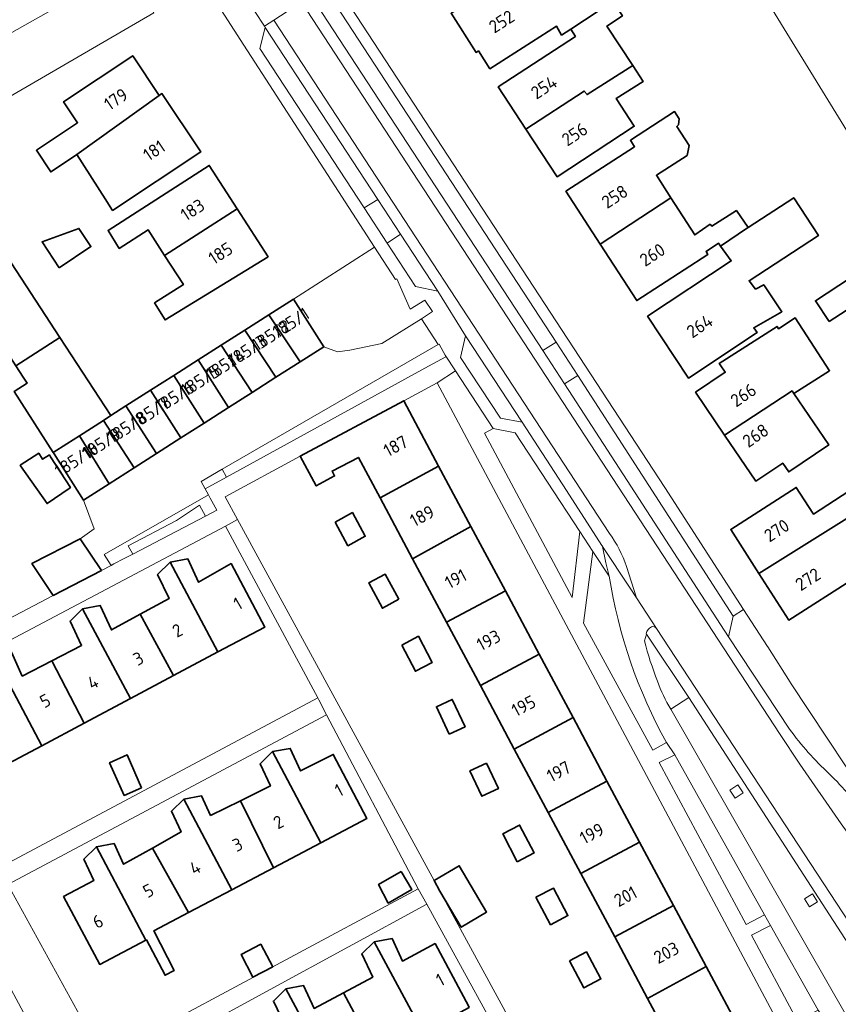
# Model space of a CAD drawing. Extents: x 152761 to 155748, y 459947 to 462743.
# Tile 206 of 256: x 155336 to 155422, y 461535 to 461638. Entities that reach past the tile are written whole.
import ezdxf
from ezdxf.enums import TextEntityAlignment as Align

# ---------------------------------------------------------------- set-up
doc = ezdxf.new("R2010")
doc.units = 0
doc.header["$LTSCALE"] = 0.75
for name, color, linetype, lineweight in [('B-RO-GR-BEPLANTING_CULTUUR_BODEMBEDEKKER-GV', 251, 'CONTINUOUS', 18), ('B-RO-GR-BEPLANTING_CULTUUR_HEESTERS-GV', 251, 'CONTINUOUS', 18), ('B-RO-GR-GRAS-GV', 251, 'CONTINUOUS', 13), ('B-RO-GR-GROENVOORZIENING-GV', 251, 'CONTINUOUS', 18), ('B-RO-GR-HAAG-GV', 251, 'CONTINUOUS', 13), ('B-RO-IE-TERREINAFSCHEIDING_KUNSTMATIG_HEKWERK-G', 251, 'IE-TERREINAFSCHEIDING-KUNSTMATIG', 18), ('B-RO-OG-BEBOUWING-GV', 6, 'CONTINUOUS', 35), ('B-RO-OG-BEBOUWING-T18', 1, 'CONTINUOUS', 18), ('B-RO-OG-TERREIN_CULTUURSCHEIDING-GV', 251, 'CONTINUOUS', 18), ('B-RO-VH-VERHARDING_ASFALT-GV', 251, 'CONTINUOUS', 18), ('B-RO-VH-VERHARDING_BETONSTRAATSTEEN-GV', 251, 'CONTINUOUS', 18), ('B-RO-VH-VERHARDING_GRASBETONSTEEN-GV', 251, 'CONTINUOUS', 18), ('B-RO-VH-VERHARDING_TEGEL-GV', 251, 'CONTINUOUS', 18)]:
    doc.layers.add(name, color=color, linetype=linetype, lineweight=lineweight)
doc.styles.add('NLCS-ISO-M200-T18', font='NLCS-ISO.ttf', dxfattribs={"height": 0.36})
doc.linetypes.add('IE-TERREINAFSCHEIDING-KUNSTMATIG', pattern='A,4,[82,NLCS.SHX,S=0.75,R=90,X=0,Y=0],4,-2', length=10)

msp = doc.modelspace()

# ---------------------------------------------------------------- linework, layer by layer
at = {"layer": 'B-RO-GR-BEPLANTING_CULTUUR_BODEMBEDEKKER-GV', "flags": 128}
msp.add_lwpolyline([(155395.015, 461584.41), (155388.235, 461594.803), (155385.917, 461595.235), (155385.026, 461594.758), (155394.228, 461577.49)], close=True, dxfattribs=at)
at = {"layer": 'B-RO-GR-BEPLANTING_CULTUUR_HEESTERS-GV', "flags": 128}
for points in [[(155347.542, 461643.759), (155348.531, 461644.325), (155350.594, 461645.523), (155352.021, 461647.537), (155351.714, 461647.739), (155350.724, 461649.294), (155329.817, 461637.092), (155331.169, 461634.516)], [(155368.122, 461603.833), (155369.562, 461603.292), (155370.856, 461603.466), (155374.234, 461604.169), (155378.389, 461606.766), (155379.557, 461607.527), (155378.735, 461608.737), (155377.204, 461607.792), (155375.815, 461610.971), (155375.676, 461610.906), (155373.465, 461614.287), (155364.928, 461608.837)], [(155414.436, 461544.123), (155405.001, 461560.941), (155403.362, 461560.144), (155412.502, 461543.122)], [(155420.062, 461534.126), (155415.068, 461543.023), (155413.076, 461541.986), (155417.849, 461533.022)]]:
    msp.add_lwpolyline(points, close=True, dxfattribs=at)
msp.add_lwpolyline([(155398.122, 461579.71), (155396.379, 461582.307), (155395.409, 461574.78), (155402.683, 461561.425), (155404.142, 461562.233)], dxfattribs=at)
at = {"layer": 'B-RO-GR-BEPLANTING_CULTUUR_HEESTERS-GV'}
msp.add_lwpolyline([(155404.142, 461562.233, -0.08833), (155398.122, 461579.71)], format="xyb", dxfattribs=at)
at = {"layer": 'B-RO-GR-GRAS-GV', "flags": 128}
msp.add_lwpolyline([(155410.663, 461646.757), (155432.598, 461611.049)], dxfattribs=at)
at = {"layer": 'B-RO-GR-GROENVOORZIENING-GV', "flags": 128}
for points in [[(155357.91, 461590.13), (155379.119, 461601.781), (155380.964, 461602.794), (155380.882, 461602.947), (155380.257, 461604.117), (155380.156, 461604.059), (155357.457, 461590.955)], [(155357.91, 461590.13), (155357.457, 461590.955), (155355.231, 461589.67), (155355.675, 461588.902)], [(155346.08, 461581.012), (155347.164, 461581.578), (155348.05, 461582.041), (155347.587, 461582.927), (155352.651, 461585.573), (155355.08, 461587.19), (155355.701, 461586.038), (155356.885, 461586.657), (155356.197, 461587.933), (155356.005, 461588.29), (155345.037, 461582.002), (155345.777, 461580.854)], [(155348.05, 461582.041), (155355.701, 461586.038), (155355.08, 461587.19), (155352.651, 461585.573), (155347.587, 461582.927)], [(155412.173, 461556.94), (155411.63, 461557.78), (155410.79, 461557.237), (155411.334, 461556.397)], [(155419.999, 461545.512), (155419.456, 461546.352), (155418.616, 461545.809), (155419.16, 461544.969)]]:
    msp.add_lwpolyline(points, close=True, dxfattribs=at)
at = {"layer": 'B-RO-GR-HAAG-GV', "flags": 128}
for points in [[(155380.882, 461602.947), (155380.257, 461604.117), (155380.156, 461604.059), (155357.457, 461590.955), (155357.91, 461590.13), (155379.119, 461601.781), (155380.964, 461602.794)], [(155355.675, 461588.902), (155357.91, 461590.13), (155357.457, 461590.955), (155355.231, 461589.67)], [(155347.164, 461581.578), (155348.05, 461582.041), (155347.587, 461582.927), (155352.651, 461585.573), (155355.08, 461587.19), (155355.701, 461586.038), (155356.885, 461586.657), (155356.197, 461587.933), (155356.005, 461588.29), (155345.037, 461582.002), (155345.777, 461580.854), (155346.08, 461581.012)], [(155355.701, 461586.038), (155355.08, 461587.19), (155352.651, 461585.573), (155347.587, 461582.927), (155348.05, 461582.041)]]:
    msp.add_lwpolyline(points, close=True, dxfattribs=at)
at = {"layer": 'B-RO-IE-TERREINAFSCHEIDING_KUNSTMATIG_HEKWERK-G', "flags": 128}
msp.add_lwpolyline([(155410.663, 461646.757), (155432.598, 461611.049), (155441.229, 461597.15)], dxfattribs=at)
at = {"layer": 'B-RO-OG-BEBOUWING-GV', "flags": 128}
for points in [[(155394.065, 461637.221), (155398.503, 461640.132), (155400.209, 461641.251), (155398.726, 461643.989), (155394.358, 461641.228), (155391.833, 461645.11), (155389.107, 461643.766), (155381.493, 461638.888), (155384.133, 461634.772), (155384.374, 461634.926), (155385.574, 461633.055), (155392.566, 461637.539), (155393.102, 461636.589)], [(155400.578, 461633.398), (155397.869, 461637.541), (155399.499, 461638.607), (155398.503, 461640.132), (155394.065, 461637.221), (155394.569, 461636.45), (155386.453, 461631.145), (155389.344, 461626.722), (155395.483, 461630.706), (155395.779, 461630.347)], [(155342.183, 461624.03), (155350.83, 461630.255), (155348.056, 461634.419), (155340.792, 461629.583), (155342.261, 461627.377), (155337.935, 461624.495), (155339.441, 461622.217), (155339.613, 461622.328)], [(155389.344, 461626.722), (155392.629, 461621.698), (155400.744, 461627.005), (155398.841, 461629.916), (155401.663, 461631.707), (155400.578, 461633.398), (155395.779, 461630.347), (155395.483, 461630.706)], [(155350.83, 461630.255), (155342.183, 461624.03), (155345.154, 461619.388), (155345.941, 461618.158), (155355.199, 461624.321), (155351.118, 461630.45)], [(155397.16, 461614.622), (155404.6, 461619.482), (155403.068, 461621.87), (155406.311, 461623.951), (155406.528, 461625.005), (155405.204, 461626.978), (155405.393, 461627.167), (155405.474, 461627.789), (155404.988, 461628.545), (155400.333, 461625.533), (155400.776, 461624.85), (155393.562, 461620.183)], [(155359.042, 461618.316), (155356.092, 461622.903), (155345.468, 461616.069), (155346.639, 461614.178), (155349.67, 461616.135), (155351.406, 461613.436)], [(155397.16, 461614.622), (155400.998, 461608.692), (155408.485, 461613.537), (155408.281, 461613.853), (155409.581, 461614.735), (155409.805, 461614.422), (155412.655, 461616.333), (155412.694, 461616.359), (155411.472, 461618.139), (155408.877, 461616.518), (155408.715, 461616.707), (155407.094, 461615.599), (155404.6, 461619.482)], [(155409.805, 461614.422), (155410.927, 461612.852), (155402.142, 461607.039), (155406.435, 461600.549), (155413.641, 461605.317), (155413.298, 461605.836), (155416.251, 461607.521), (155414.347, 461610.359), (155413.482, 461609.894), (155412.81, 461610.774), (155420.084, 461615.523), (155417.493, 461619.49), (155412.694, 461616.359), (155412.655, 461616.333)], [(155351.406, 461613.436), (155353.381, 461610.365), (155350.344, 461608.447), (155351.458, 461606.648), (155362.275, 461613.289), (155359.042, 461618.316)], [(155340.343, 461612.138), (155343.67, 461614.358), (155342.395, 461616.269), (155338.526, 461614.861)], [(155329.939, 461611.116), (155331.673, 461608.623), (155330.644, 461607.847), (155333.074, 461604.093), (155333.922, 461604.663), (155335.763, 461601.844), (155340.399, 461604.826), (155334.306, 461614.172), (155331.864, 461612.554), (155329.863, 461611.226)], [(155421.211, 461606.482), (155424.894, 461608.878), (155423.464, 461611.075), (155419.782, 461608.678)], [(155362.349, 461607.191), (155365.655, 461602.259), (155368.122, 461603.833), (155364.928, 461608.837)], [(155362.349, 461607.191), (155359.816, 461605.574), (155363.102, 461600.629), (155365.655, 461602.259)], [(155410.222, 461594.559), (155417.326, 461599.19), (155417.507, 461598.923), (155421.261, 461601.321), (155417.64, 461606.889), (155415.883, 461605.727), (155415.748, 461605.97), (155409.67, 461602.087), (155409.763, 461601.949), (155410.298, 461601.158), (155407.181, 461599.047)], [(155363.102, 461600.629), (155359.816, 461605.574), (155357.353, 461604.002), (155360.618, 461599.043)], [(155339.686, 461592.725), (155341.121, 461593.641), (155342.447, 461594.487), (155344.977, 461596.102), (155345.761, 461596.602), (155340.399, 461604.826), (155335.763, 461601.844), (155336.541, 461600.653), (155336.963, 461600.007), (155335.598, 461599.131)], [(155357.353, 461604.002), (155354.926, 461602.452), (155358.114, 461597.445), (155360.618, 461599.043)], [(155355.552, 461595.81), (155358.114, 461597.445), (155354.926, 461602.452), (155352.365, 461600.818)], [(155355.552, 461595.81), (155352.365, 461600.818), (155349.924, 461599.259), (155353.108, 461594.249)], [(155353.108, 461594.249), (155349.924, 461599.259), (155347.347, 461597.614), (155350.558, 461592.622)], [(155410.222, 461594.559), (155413.52, 461589.693), (155416.351, 461591.611), (155416.982, 461590.68), (155421.169, 461593.518), (155417.507, 461598.923), (155417.326, 461599.19)], [(155345.761, 461596.602), (155344.977, 461596.102), (155348.193, 461591.112), (155350.558, 461592.622), (155347.347, 461597.614)], [(155374.035, 461587.966), (155380.195, 461591.286), (155376.525, 461598.155), (155365.657, 461592.348), (155367.333, 461589.214), (155369.268, 461590.268), (155368.995, 461590.773), (155371.768, 461592.209)], [(155342.447, 461594.487), (155345.571, 461589.439), (155348.193, 461591.112), (155344.977, 461596.102)], [(155342.447, 461594.487), (155341.121, 461593.641), (155339.686, 461592.725), (155339.786, 461592.569), (155342.88, 461587.721), (155345.571, 461589.439)], [(155341.375, 461588.937), (155341.512, 461589.03), (155339.432, 461592.274), (155339.3, 461592.476), (155338.581, 461592.012), (155338.176, 461592.64), (155336.236, 461591.38), (155336.269, 461591.329), (155339.053, 461587.355)], [(155426.256, 461587.576), (155429.472, 461589.602), (155428.983, 461590.447), (155428.094, 461591.981), (155428.045, 461591.95), (155424.69, 461589.837), (155424.661, 461589.82), (155424.73, 461589.723), (155424.796, 461589.63), (155419.56, 461586.248), (155419.489, 461586.36), (155417.769, 461589.048), (155410.884, 461584.644), (155413.841, 461580.021), (155426.165, 461587.721)], [(155380.195, 461591.286), (155374.035, 461587.966), (155377.462, 461581.55), (155383.591, 461584.93)], [(155426.256, 461587.576), (155426.165, 461587.721), (155413.841, 461580.021), (155416.982, 461575.11), (155423.868, 461579.515), (155423.847, 461579.548), (155427.011, 461581.657), (155425.363, 461584.36), (155426.066, 461584.819), (155426.228, 461584.603), (155427.45, 461585.376), (155427.552, 461585.441)], [(155369.311, 461585.413), (155370.659, 461582.929), (155372.476, 461583.914), (155371.128, 461586.399)], [(155383.591, 461584.93), (155377.462, 461581.55), (155381.027, 461574.877), (155387.2, 461578.175)], [(155339.697, 461577.686), (155344.764, 461580.324), (155342.545, 461583.665), (155337.464, 461581.054)], [(155357.011, 461571.757), (155351.989, 461581.194), (155350.673, 461579.901), (155351.868, 461577.373), (155348.841, 461575.728), (155352.348, 461569.275)], [(155351.989, 461581.194), (155357.011, 461571.757), (155361.94, 461574.38), (155358.388, 461581.055), (155354.971, 461579.081), (155353.846, 461581.529)], [(155376.014, 461577.292), (155374.565, 461579.952), (155372.843, 461579.015), (155374.292, 461576.356)], [(155387.2, 461578.175), (155381.027, 461574.877), (155384.585, 461568.217), (155390.758, 461571.515)], [(155347.807, 461566.859), (155342.786, 461576.294), (155341.47, 461575.001), (155342.678, 461572.446), (155339.567, 461570.835), (155342.962, 461564.281)], [(155342.786, 461576.294), (155347.807, 461566.859), (155352.348, 461569.275), (155348.841, 461575.728), (155345.814, 461574.083), (155344.643, 461576.629)], [(155376.309, 461572.473), (155377.754, 461569.732), (155379.519, 461570.663), (155378.073, 461573.404)], [(155333.448, 461571.39), (155338.496, 461561.904), (155342.962, 461564.281), (155339.567, 461570.835), (155336.455, 461569.223), (155335.305, 461571.725)], [(155338.496, 461561.904), (155333.448, 461571.39), (155332.132, 461570.097), (155333.303, 461567.62), (155330.802, 461566.355), (155330.061, 461565.98), (155333.613, 461559.305), (155333.783, 461559.396)], [(155388.143, 461561.557), (155394.316, 461564.856), (155390.758, 461571.515), (155384.585, 461568.217)], [(155381.312, 461563.118), (155382.974, 461563.9), (155381.622, 461566.777), (155379.959, 461565.996)], [(155394.316, 461564.856), (155388.143, 461561.557), (155391.701, 461554.897), (155397.874, 461558.196)], [(155362.743, 461561.288), (155367.802, 461551.698), (155372.665, 461554.264), (155369.115, 461560.991), (155365.686, 461559.26), (155364.6, 461561.623)], [(155348.991, 461557.487), (155347.476, 461560.934), (155345.627, 461560.121), (155347.142, 461556.674)], [(155367.802, 461551.698), (155362.743, 461561.288), (155361.427, 461559.995), (155362.523, 461557.679), (155359.379, 461556.129), (155362.851, 461549.086)], [(155385.212, 461560.08), (155383.472, 461559.262), (155384.731, 461556.585), (155386.473, 461557.402)], [(155397.874, 461558.196), (155391.701, 461554.897), (155395.129, 461548.481), (155401.309, 461551.766)], [(155350.117, 461551.148), (155353.93, 461544.38), (155358.46, 461546.77), (155353.431, 461556.302), (155352.115, 461555.009), (155353.137, 461552.849)], [(155362.851, 461549.086), (155359.379, 461556.129), (155356.234, 461554.579), (155355.288, 461556.637), (155353.431, 461556.302), (155358.46, 461546.77)], [(155388.445, 461549.716), (155390.213, 461550.632), (155388.698, 461553.556), (155386.929, 461552.639)], [(155349.414, 461541.478), (155344.242, 461551.282), (155342.926, 461549.989), (155343.982, 461547.756), (155340.787, 461546.044), (155344.598, 461538.925)], [(155353.93, 461544.38), (155350.117, 461551.148), (155347.097, 461549.446), (155346.099, 461551.617), (155344.242, 461551.282), (155349.414, 461541.478), (155349.49, 461541.519), (155351.462, 461537.789), (155352.408, 461538.275), (155350.277, 461542.452)], [(155398.69, 461541.815), (155404.87, 461545.102), (155401.309, 461551.766), (155395.129, 461548.481)], [(155380.323, 461546.626), (155382.563, 461542.833), (155385.236, 461544.412), (155382.35, 461549.296), (155379.707, 461547.734)], [(155376.253, 461548.695), (155373.888, 461547.331), (155374.901, 461545.371), (155377.361, 461546.776)], [(155390.419, 461545.982), (155391.951, 461543.085), (155393.774, 461544.049), (155392.242, 461546.946)], [(155404.87, 461545.102), (155398.69, 461541.815), (155402.149, 461535.341), (155408.289, 461538.702)], [(155362.782, 461538.682), (155361.512, 461541.034), (155359.431, 461539.953), (155360.687, 461537.574)], [(155373.436, 461541.308), (155372.12, 461540.015), (155373.264, 461537.596), (155370.187, 461535.948), (155373.779, 461529.241), (155378.534, 461531.788)], [(155373.436, 461541.308), (155378.534, 461531.788), (155382.477, 461533.9), (155383.392, 461534.388), (155383.369, 461534.483), (155379.821, 461541.108), (155376.385, 461539.268), (155375.293, 461541.643)], [(155393.943, 461539.291), (155395.454, 461536.45), (155397.233, 461537.396), (155395.722, 461540.237)], [(155402.149, 461535.341), (155405.934, 461528.255), (155412.108, 461531.554), (155408.289, 461538.702)], [(155370.187, 461535.948), (155367.11, 461534.3), (155366.009, 461536.695), (155364.152, 461536.36), (155369.261, 461526.822), (155373.779, 461529.241)], [(155364.511, 461524.278), (155369.261, 461526.822), (155364.152, 461536.36), (155362.836, 461535.067), (155363.989, 461532.629), (155360.919, 461530.985)]]:
    msp.add_lwpolyline(points, close=True, dxfattribs=at)
at = {"layer": 'B-RO-OG-TERREIN_CULTUURSCHEIDING-GV', "flags": 128}
msp.add_lwpolyline([(155404.575, 461565.731), (155406.489, 461566.957), (155402.025, 461573.622), (155401.813, 461572.929)], dxfattribs=at)
at = {"layer": 'B-RO-OG-TERREIN_CULTUURSCHEIDING-GV'}
for points in [[(155401.813, 461572.929, 0.033854), (155403.195, 461568.683)], [(155403.195, 461568.683, 0.0554689), (155404.575, 461565.731)]]:
    msp.add_lwpolyline(points, format="xyb", dxfattribs=at)
at = {"layer": 'B-RO-VH-VERHARDING_ASFALT-GV', "flags": 128}
msp.add_lwpolyline([(155318.782, 461627.329), (155316.376, 461625.933), (155302.129, 461617.667), (155299.088, 461616.119), (155301.815, 461611.024), (155303.912, 461612.146), (155305.456, 461613.029), (155318.495, 461620.484), (155319.537, 461621.08), (155350.27, 461638.944), (155347.542, 461643.759), (155331.169, 461634.516), (155328.764, 461633.12), (155324.6, 461630.704), (155322.004, 461629.198)], close=True, dxfattribs=at)
for points in [[(155428.896, 461534.782), (155431.906, 461530.145), (155436.953, 461533.313), (155434.883, 461536.599), (155432.332, 461540.495), (155432.197, 461540.416), (155427.451, 461546.809), (155422.486, 461553.702), (155418.121, 461559.963), (155416.012, 461563.19), (155365.782, 461640.041), (155362.888, 461638.167), (155398.134, 461584.217)], [(155366.806, 461640.704), (155365.782, 461640.041), (155416.012, 461563.19), (155418.121, 461559.963), (155422.486, 461553.702), (155427.451, 461546.809), (155432.197, 461540.416), (155432.332, 461540.495), (155432.472, 461540.576), (155433.923, 461541.583), (155432.833, 461542.96)], [(155417.059, 461563.653), (155410.65, 461573.342), (155393.406, 461599.942), (155391.132, 461603.433), (155366.806, 461640.704)], [(155398.134, 461584.217), (155362.888, 461638.167), (155361.898, 461637.526), (155361.982, 461637.388), (155373.787, 461619.329), (155376.185, 461615.663), (155380.101, 461609.675), (155383.019, 461604.982), (155388.959, 461595.9)], [(155388.959, 461595.9), (155393.629, 461588.729), (155397.341, 461582.954), (155397.399, 461582.864), (155397.403, 461582.858), (155400.298, 461578.465), (155400.98, 461577.43), (155399.922, 461580.757)], [(155399.922, 461580.757), (155400.98, 461577.43), (155403.083, 461574.237), (155428.034, 461536.119), (155428.896, 461534.782)]]:
    msp.add_lwpolyline(points, dxfattribs=at)
at = {"layer": 'B-RO-VH-VERHARDING_ASFALT-GV'}
for points in [[(155399.922, 461580.757, 0.0808431), (155398.134, 461584.217)], [(155398.134, 461584.217, -0.0808431), (155399.922, 461580.757)], [(155421.211, 461558.954, -0.0484725), (155417.059, 461563.653)], [(155425.249, 461554.185, 0.0532538), (155421.211, 461558.954)]]:
    msp.add_lwpolyline(points, format="xyb", dxfattribs=at)
at = {"layer": 'B-RO-VH-VERHARDING_BETONSTRAATSTEEN-GV', "flags": 128}
for points in [[(155360.1, 461650.905), (155365.755, 461642.223), (155366.806, 461640.704), (155391.132, 461603.433), (155392.544, 461604.334), (155369.429, 461639.716), (155362.44, 461650.436)], [(155361.898, 461637.526), (155362.888, 461638.167), (155365.782, 461640.041), (155366.806, 461640.704), (155365.755, 461642.223), (155364.796, 461641.606), (155361.83, 461639.697), (155360.866, 461639.077)], [(155372.353, 461618.433), (155373.787, 461619.329), (155361.982, 461637.388), (155361.42, 461635.198)], [(155373.787, 461619.329), (155372.353, 461618.433), (155374.78, 461614.722), (155376.185, 461615.663)], [(155377.76, 461610.167), (155380.101, 461609.675), (155376.185, 461615.663), (155374.78, 461614.722)], [(155342.88, 461587.721), (155343.991, 461584.707), (155342.545, 461583.665), (155344.764, 461580.324), (155345.777, 461580.854), (155345.037, 461582.002), (155356.005, 461588.29), (155355.675, 461588.902), (155355.231, 461589.67), (155357.457, 461590.955), (155380.156, 461604.059), (155378.389, 461606.766), (155374.234, 461604.169), (155370.856, 461603.466), (155369.562, 461603.292), (155368.122, 461603.833), (155365.655, 461602.259), (155363.102, 461600.629), (155360.618, 461599.043), (155358.114, 461597.445), (155355.552, 461595.81), (155353.108, 461594.249), (155350.558, 461592.622), (155348.193, 461591.112), (155345.571, 461589.439)], [(155388.959, 461595.9), (155383.019, 461604.982), (155382.505, 461602.704), (155386.699, 461596.33)], [(155393.406, 461599.942), (155394.824, 461600.831), (155392.544, 461604.334), (155391.132, 461603.433)], [(155410.65, 461573.342), (155411.15, 461575.527), (155394.824, 461600.831), (155393.406, 461599.942)], [(155334.946, 461547.307), (155330.637, 461544.887), (155340.416, 461526.688), (155344.937, 461529.116)]]:
    msp.add_lwpolyline(points, close=True, dxfattribs=at)
at = {"layer": 'B-RO-VH-VERHARDING_GRASBETONSTEEN-GV', "flags": 128}
for points in [[(155406.489, 461566.957), (155404.575, 461565.731), (155423.043, 461533.505), (155424.047, 461531.667), (155427.772, 461534.059), (155427.032, 461535.216), (155425.337, 461537.834), (155424.498, 461537.291), (155423.954, 461538.131), (155424.794, 461538.674)], [(155412.173, 461556.94), (155411.334, 461556.397), (155410.79, 461557.237), (155411.63, 461557.78)], [(155419.999, 461545.512), (155419.16, 461544.969), (155418.616, 461545.809), (155419.456, 461546.352)]]:
    msp.add_lwpolyline(points, close=True, dxfattribs=at)
at = {"layer": 'B-RO-VH-VERHARDING_TEGEL-GV', "flags": 128}
for points in [[(155369.429, 461639.716), (155392.544, 461604.334), (155394.824, 461600.831), (155411.15, 461575.527), (155412.233, 461576.226), (155403.966, 461589.03), (155363.804, 461650.542)], [(155356.67, 461640.247), (155359.71, 461635.543), (155373.465, 461614.287), (155375.676, 461610.906), (155375.815, 461610.971), (155377.204, 461607.792), (155378.735, 461608.737), (155379.557, 461607.527), (155378.389, 461606.766), (155380.156, 461604.059), (155380.257, 461604.117), (155380.882, 461602.947), (155381.965, 461601.288), (155385.917, 461595.235), (155388.235, 461594.803), (155395.015, 461584.41), (155396.379, 461582.307), (155398.122, 461579.71), (155397.742, 461581.125), (155397.403, 461582.858), (155397.399, 461582.864), (155397.341, 461582.954), (155393.629, 461588.729), (155388.959, 461595.9), (155386.699, 461596.33), (155382.505, 461602.704), (155383.019, 461604.982), (155380.101, 461609.675), (155377.76, 461610.167), (155374.78, 461614.722), (155372.353, 461618.433), (155361.42, 461635.198), (155361.982, 461637.388), (155361.898, 461637.526), (155360.866, 461639.077)], [(155329.111, 461569.819), (155357.786, 461584.984), (155359.078, 461585.685), (155357.783, 461588.067), (155365.657, 461592.348), (155376.525, 461598.155), (155380.053, 461600.04), (155381.965, 461601.288), (155380.882, 461602.947), (155380.964, 461602.794), (155379.119, 461601.781), (155357.91, 461590.13), (155355.675, 461588.902), (155356.005, 461588.29), (155356.197, 461587.933), (155356.885, 461586.657), (155355.701, 461586.038), (155348.05, 461582.041), (155347.164, 461581.578), (155346.08, 461581.012), (155345.777, 461580.854), (155344.764, 461580.324), (155339.697, 461577.686), (155331.55, 461573.42)], [(155417.849, 461533.022), (155413.076, 461541.986), (155415.068, 461543.023), (155414.436, 461544.123), (155412.502, 461543.122), (155403.362, 461560.144), (155405.001, 461560.941), (155404.142, 461562.233), (155402.683, 461561.425), (155395.409, 461574.78), (155396.379, 461582.307), (155395.015, 461584.41), (155394.228, 461577.49), (155385.026, 461594.758), (155385.917, 461595.235), (155381.965, 461601.288), (155380.053, 461600.04), (155416.134, 461532.292)], [(155403.083, 461574.237), (155400.98, 461577.43), (155400.298, 461578.465), (155397.403, 461582.858), (155397.742, 461581.125), (155398.122, 461579.71)], [(155435.37, 461541.659), (155435.186, 461541.923), (155433.151, 461544.843), (155433.066, 461544.965), (155426.857, 461553.864), (155417.174, 461568.511), (155417.131, 461568.578), (155414.763, 461572.306), (155414.748, 461572.33), (155412.233, 461576.226), (155411.15, 461575.527), (155410.65, 461573.342), (155417.059, 461563.653)], [(155401.984, 461573.711), (155402.025, 461573.622), (155406.489, 461566.957), (155424.794, 461538.674), (155425.337, 461537.834), (155427.032, 461535.216), (155427.772, 461534.059), (155428.544, 461534.556), (155427.669, 461535.859), (155428.034, 461536.119), (155403.083, 461574.237)], [(155401.813, 461572.929), (155402.025, 461573.622), (155401.984, 461573.711)], [(155431.239, 461518.192), (155431.214, 461518.24), (155430.066, 461520.35), (155427.787, 461524.539), (155427.885, 461524.6), (155425.289, 461529.393), (155424.047, 461531.667), (155423.043, 461533.505), (155404.575, 461565.731)], [(155404.142, 461562.233), (155405.001, 461560.941), (155414.436, 461544.123)], [(155414.436, 461544.123), (155415.068, 461543.023), (155420.062, 461534.126), (155421.156, 461532.5), (155424.739, 461526.152), (155428.88, 461518.445), (155429.874, 461516.672), (155431.942, 461517.997)]]:
    msp.add_lwpolyline(points, dxfattribs=at)
for points in [[(155389.203, 461526.559), (155390.456, 461524.977), (155400.451, 461522.587), (155402.574, 461518.75), (155403.106, 461517.937), (155403.046, 461517.898), (155407.418, 461509.997), (155408.904, 461507.209), (155410.697, 461508.398), (155405.541, 461517.258), (155402.305, 461522.818), (155417.142, 461530.449), (155416.134, 461532.292), (155401.103, 461524.179), (155390.868, 461527.237), (155380.323, 461546.626), (155379.707, 461547.734), (155359.078, 461585.685), (155357.786, 461584.984), (155367.507, 461566.954), (155367.622, 461566.741), (155368.398, 461565.15), (155378.048, 461546.851), (155378.941, 461545.251)], [(155333.98, 461549.08), (155329.645, 461546.778), (155330.637, 461544.887), (155334.946, 461547.307), (155368.398, 461565.15), (155367.622, 461566.741), (155367.507, 461566.954)], [(155348.272, 461530.902), (155348.282, 461530.884), (155345.68, 461529.336), (155345.606, 461529.474), (155344.937, 461529.116), (155340.416, 461526.688), (155341.405, 461524.761), (155346.026, 461527.326), (155378.941, 461545.251), (155378.048, 461546.851)]]:
    msp.add_lwpolyline(points, close=True, dxfattribs=at)
at = {"layer": 'B-RO-VH-VERHARDING_TEGEL-GV'}
for points in [[(155398.122, 461579.71, 0.08833), (155404.142, 461562.233)], [(155401.984, 461573.711, -0.2179337), (155402.557, 461574.386)], [(155402.557, 461574.386, 0.2179337), (155401.984, 461573.711)], [(155402.557, 461574.386, -0.34447), (155403.083, 461574.237)], [(155403.083, 461574.237, 0.34447), (155402.557, 461574.386)], [(155403.195, 461568.683, -0.033854), (155401.813, 461572.929)], [(155404.575, 461565.731, -0.0554689), (155403.195, 461568.683)], [(155417.059, 461563.653, 0.0484725), (155421.211, 461558.954)], [(155421.211, 461558.954, -0.0532538), (155425.249, 461554.185)]]:
    msp.add_lwpolyline(points, format="xyb", dxfattribs=at)

# ---------------------------------------------------------------- texts
at = {"layer": 'B-RO-OG-BEBOUWING-T18', "style": 'NLCS-ISO-M200-T18'}
for s, rotation, p in [('252', 32.7, (155386.805, 461638.015)), ('254', 33.2, (155391.259, 461631.104)), ('179', 33.7, (155346.291, 461629.853)), ('256', 33.2, (155394.484, 461626.17)), ('181', 33.7, (155350.301, 461624.46)), ('258', 32.9, (155398.69, 461619.62)), ('183', 32.8, (155354.344, 461618.227)), ('185', 32.8, (155357.28, 461613.662)), ('260', 32.9, (155402.65, 461613.501)), ('185/1', 32.5, (155364.672, 461606.377)), ('185/2', 32.5, (155362.594, 461605.05)), ('264', 33.5, (155407.618, 461606.011)), ('185/3', 32.5, (155360.077, 461603.444)), ('185/4', 32.5, (155357.826, 461602.007)), ('185/5', 32.5, (155355.174, 461600.314)), ('185/6', 32.5, (155352.464, 461598.584)), ('266', 34.1, (155412.208, 461598.759)), ('185/7', 32.5, (155349.894, 461596.943)), ('185/8', 32.5, (155347.435, 461595.374)), ('185/9', 32.5, (155344.765, 461593.67)), ('268', 34.1, (155413.491, 461594.505)), ('187', 28.1, (155375.666, 461593.402)), ('185/10', 32.5, (155342.158, 461592.006)), ('189', 28.1, (155378.458, 461586.049)), ('270', 32.6, (155415.707, 461584.527)), ('191', 28.1, (155381.985, 461579.447)), ('272', 32.6, (155418.99, 461579.395)), ('1', 30, (155359.093, 461576.843)), ('2', 28, (155352.749, 461574.02)), ('193', 28.1, (155385.437, 461572.986)), ('3', 28.5, (155348.643, 461571.068)), ('4', 27.4, (155343.879, 461568.564)), ('5', 28, (155338.859, 461566.628)), ('195', 28.1, (155389.121, 461566.09)), ('197', 28.1, (155392.807, 461559.192)), ('1', 27.8, (155369.716, 461557.231)), ('2', 27.8, (155363.362, 461553.878)), ('199', 28.1, (155396.29, 461552.672)), ('3', 26.2, (155359.066, 461551.515)), ('4', 29.4, (155354.604, 461549.084)), ('5', 27.8, (155349.698, 461546.669)), ('201', 28.1, (155399.821, 461546.064)), ('6', 28.2, (155344.394, 461543.439)), ('203', 28.1, (155404.114, 461540.151)), ('1', 28.2, (155380.348, 461537.298))]:
    msp.add_text(s, height=1.35, rotation=rotation, dxfattribs=at).set_placement(p, align=Align.MIDDLE)

doc.saveas('drawing.dxf')
